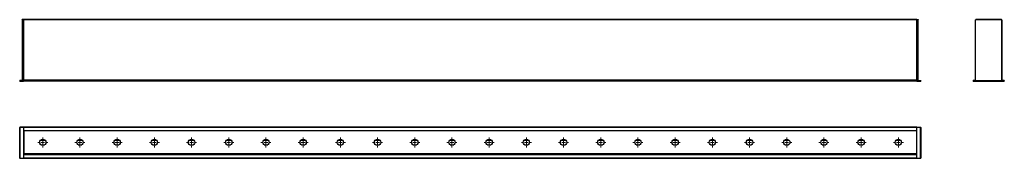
# Model space of a CAD drawing. Header units: millimetres. Extents: x -301 to 1022, y 397 to 584.
import ezdxf

# ---------------------------------------------------------------- set-up
doc = ezdxf.new("R2010")
doc.units = ezdxf.units.MM

# ---------------------------------------------------------------- blocks, each defined once
blk = doc.blocks.new('SW_CENTERMARKSYMBOL_0')
at = {"color": 0, "linetype": 'Continuous', "lineweight": 18}
for p, q in [((-5, 0), (-6.75, 0)), ((0, 0), (-2.5, 0)), ((0, 5), (0, 6.75)), ((0, 0), (0, 2.5)), ((0, 0), (0, -2.5)), ((0, 0), (2.5, 0)), ((5, 0), (6.75, 0)), ((0, -5), (0, -6.75))]:
    blk.add_line(p, q, dxfattribs=at)
blk = doc.blocks.new('SW_CENTERMARKSYMBOL_1')
at = {"color": 0, "linetype": 'Continuous', "lineweight": 18}
for p, q in [((-5, 0), (-6.75, 0)), ((0, 0), (-2.5, 0)), ((0, 5), (0, 6.75)), ((0, 0), (0, 2.5)), ((0, 0), (0, -2.5)), ((0, 0), (2.5, 0)), ((5, 0), (6.75, 0)), ((0, -5), (0, -6.75))]:
    blk.add_line(p, q, dxfattribs=at)
blk = doc.blocks.new('SW_CENTERMARKSYMBOL_2')
at = {"color": 0, "linetype": 'Continuous', "lineweight": 18}
for p, q in [((-5, 0), (-6.75, 0)), ((0, 0), (-2.5, 0)), ((0, 5), (0, 6.75)), ((0, 0), (0, 2.5)), ((0, 0), (0, -2.5)), ((0, 0), (2.5, 0)), ((5, 0), (6.75, 0)), ((0, -5), (0, -6.75))]:
    blk.add_line(p, q, dxfattribs=at)
blk = doc.blocks.new('SW_CENTERMARKSYMBOL_3')
at = {"color": 0, "linetype": 'Continuous', "lineweight": 18}
for p, q in [((-5, 0), (-6.75, 0)), ((0, 0), (-2.5, 0)), ((0, 5), (0, 6.75)), ((0, 0), (0, 2.5)), ((0, 0), (0, -2.5)), ((0, 0), (2.5, 0)), ((5, 0), (6.75, 0)), ((0, -5), (0, -6.75))]:
    blk.add_line(p, q, dxfattribs=at)
blk = doc.blocks.new('SW_CENTERMARKSYMBOL_4')
at = {"color": 0, "linetype": 'Continuous', "lineweight": 18}
for p, q in [((-5, 0), (-6.75, 0)), ((0, 0), (-2.5, 0)), ((0, 5), (0, 6.75)), ((0, 0), (0, 2.5)), ((0, 0), (0, -2.5)), ((0, 0), (2.5, 0)), ((5, 0), (6.75, 0)), ((0, -5), (0, -6.75))]:
    blk.add_line(p, q, dxfattribs=at)
blk = doc.blocks.new('SW_CENTERMARKSYMBOL_5')
at = {"color": 0, "linetype": 'Continuous', "lineweight": 18}
for p, q in [((-5, 0), (-6.75, 0)), ((0, 0), (-2.5, 0)), ((0, 5), (0, 6.75)), ((0, 0), (0, 2.5)), ((0, 0), (0, -2.5)), ((0, 0), (2.5, 0)), ((5, 0), (6.75, 0)), ((0, -5), (0, -6.75))]:
    blk.add_line(p, q, dxfattribs=at)
blk = doc.blocks.new('SW_CENTERMARKSYMBOL_6')
at = {"color": 0, "linetype": 'Continuous', "lineweight": 18}
for p, q in [((-5, 0), (-6.75, 0)), ((0, 0), (-2.5, 0)), ((0, 5), (0, 6.75)), ((0, 0), (0, 2.5)), ((0, 0), (0, -2.5)), ((0, 0), (2.5, 0)), ((5, 0), (6.75, 0)), ((0, -5), (0, -6.75))]:
    blk.add_line(p, q, dxfattribs=at)
blk = doc.blocks.new('SW_CENTERMARKSYMBOL_7')
at = {"color": 0, "linetype": 'Continuous', "lineweight": 18}
for p, q in [((-5, 0), (-6.75, 0)), ((0, 0), (-2.5, 0)), ((0, 5), (0, 6.75)), ((0, 0), (0, 2.5)), ((0, 0), (0, -2.5)), ((0, 0), (2.5, 0)), ((5, 0), (6.75, 0)), ((0, -5), (0, -6.75))]:
    blk.add_line(p, q, dxfattribs=at)
blk = doc.blocks.new('SW_CENTERMARKSYMBOL_8')
at = {"color": 0, "linetype": 'Continuous', "lineweight": 18}
for p, q in [((-5, 0), (-6.75, 0)), ((0, 0), (-2.5, 0)), ((0, 5), (0, 6.75)), ((0, 0), (0, 2.5)), ((0, 0), (0, -2.5)), ((0, 0), (2.5, 0)), ((5, 0), (6.75, 0)), ((0, -5), (0, -6.75))]:
    blk.add_line(p, q, dxfattribs=at)
blk = doc.blocks.new('SW_CENTERMARKSYMBOL_9')
at = {"color": 0, "linetype": 'Continuous', "lineweight": 18}
for p, q in [((-5, 0), (-6.75, 0)), ((0, 0), (-2.5, 0)), ((0, 5), (0, 6.75)), ((0, 0), (0, 2.5)), ((0, 0), (0, -2.5)), ((0, 0), (2.5, 0)), ((5, 0), (6.75, 0)), ((0, -5), (0, -6.75))]:
    blk.add_line(p, q, dxfattribs=at)
blk = doc.blocks.new('SW_CENTERMARKSYMBOL_10')
at = {"color": 0, "linetype": 'Continuous', "lineweight": 18}
for p, q in [((-5, 0), (-6.75, 0)), ((0, 0), (-2.5, 0)), ((0, 5), (0, 6.75)), ((0, 0), (0, 2.5)), ((0, 0), (0, -2.5)), ((0, 0), (2.5, 0)), ((5, 0), (6.75, 0)), ((0, -5), (0, -6.75))]:
    blk.add_line(p, q, dxfattribs=at)
blk = doc.blocks.new('SW_CENTERMARKSYMBOL_11')
at = {"color": 0, "linetype": 'Continuous', "lineweight": 18}
for p, q in [((-5, 0), (-6.75, 0)), ((0, 0), (-2.5, 0)), ((0, 5), (0, 6.75)), ((0, 0), (0, 2.5)), ((0, 0), (0, -2.5)), ((0, 0), (2.5, 0)), ((5, 0), (6.75, 0)), ((0, -5), (0, -6.75))]:
    blk.add_line(p, q, dxfattribs=at)
blk = doc.blocks.new('SW_CENTERMARKSYMBOL_12')
at = {"color": 0, "linetype": 'Continuous', "lineweight": 18}
for p, q in [((-5, 0), (-6.75, 0)), ((0, 0), (-2.5, 0)), ((0, 5), (0, 6.75)), ((0, 0), (0, 2.5)), ((0, 0), (0, -2.5)), ((0, 0), (2.5, 0)), ((5, 0), (6.75, 0)), ((0, -5), (0, -6.75))]:
    blk.add_line(p, q, dxfattribs=at)
blk = doc.blocks.new('SW_CENTERMARKSYMBOL_13')
at = {"color": 0, "linetype": 'Continuous', "lineweight": 18}
for p, q in [((-5, 0), (-6.75, 0)), ((0, 0), (-2.5, 0)), ((0, 5), (0, 6.75)), ((0, 0), (0, 2.5)), ((0, 0), (0, -2.5)), ((0, 0), (2.5, 0)), ((5, 0), (6.75, 0)), ((0, -5), (0, -6.75))]:
    blk.add_line(p, q, dxfattribs=at)
blk = doc.blocks.new('SW_CENTERMARKSYMBOL_14')
at = {"color": 0, "linetype": 'Continuous', "lineweight": 18}
for p, q in [((-5, 0), (-6.75, 0)), ((0, 0), (-2.5, 0)), ((0, 5), (0, 6.75)), ((0, 0), (0, 2.5)), ((0, 0), (0, -2.5)), ((0, 0), (2.5, 0)), ((5, 0), (6.75, 0)), ((0, -5), (0, -6.75))]:
    blk.add_line(p, q, dxfattribs=at)
blk = doc.blocks.new('SW_CENTERMARKSYMBOL_15')
at = {"color": 0, "linetype": 'Continuous', "lineweight": 18}
for p, q in [((-5, 0), (-6.75, 0)), ((0, 0), (-2.5, 0)), ((0, 5), (0, 6.75)), ((0, 0), (0, 2.5)), ((0, 0), (0, -2.5)), ((0, 0), (2.5, 0)), ((5, 0), (6.75, 0)), ((0, -5), (0, -6.75))]:
    blk.add_line(p, q, dxfattribs=at)
blk = doc.blocks.new('SW_CENTERMARKSYMBOL_16')
at = {"color": 0, "linetype": 'Continuous', "lineweight": 18}
for p, q in [((-5, 0), (-6.75, 0)), ((0, 0), (-2.5, 0)), ((0, 5), (0, 6.75)), ((0, 0), (0, 2.5)), ((0, 0), (0, -2.5)), ((0, 0), (2.5, 0)), ((5, 0), (6.75, 0)), ((0, -5), (0, -6.75))]:
    blk.add_line(p, q, dxfattribs=at)
blk = doc.blocks.new('SW_CENTERMARKSYMBOL_17')
at = {"color": 0, "linetype": 'Continuous', "lineweight": 18}
for p, q in [((-5, 0), (-6.75, 0)), ((0, 0), (-2.5, 0)), ((0, 5), (0, 6.75)), ((0, 0), (0, 2.5)), ((0, 0), (0, -2.5)), ((0, 0), (2.5, 0)), ((5, 0), (6.75, 0)), ((0, -5), (0, -6.75))]:
    blk.add_line(p, q, dxfattribs=at)
blk = doc.blocks.new('SW_CENTERMARKSYMBOL_18')
at = {"color": 0, "linetype": 'Continuous', "lineweight": 18}
for p, q in [((-5, 0), (-6.75, 0)), ((0, 0), (-2.5, 0)), ((0, 5), (0, 6.75)), ((0, 0), (0, 2.5)), ((0, 0), (0, -2.5)), ((0, 0), (2.5, 0)), ((5, 0), (6.75, 0)), ((0, -5), (0, -6.75))]:
    blk.add_line(p, q, dxfattribs=at)
blk = doc.blocks.new('SW_CENTERMARKSYMBOL_19')
at = {"color": 0, "linetype": 'Continuous', "lineweight": 18}
for p, q in [((-5, 0), (-6.75, 0)), ((0, 0), (-2.5, 0)), ((0, 5), (0, 6.75)), ((0, 0), (0, 2.5)), ((0, 0), (0, -2.5)), ((0, 0), (2.5, 0)), ((5, 0), (6.75, 0)), ((0, -5), (0, -6.75))]:
    blk.add_line(p, q, dxfattribs=at)
blk = doc.blocks.new('SW_CENTERMARKSYMBOL_20')
at = {"color": 0, "linetype": 'Continuous', "lineweight": 18}
for p, q in [((-5, 0), (-6.75, 0)), ((0, 0), (-2.5, 0)), ((0, 5), (0, 6.75)), ((0, 0), (0, 2.5)), ((0, 0), (0, -2.5)), ((0, 0), (2.5, 0)), ((5, 0), (6.75, 0)), ((0, -5), (0, -6.75))]:
    blk.add_line(p, q, dxfattribs=at)
blk = doc.blocks.new('SW_CENTERMARKSYMBOL_21')
at = {"color": 0, "linetype": 'Continuous', "lineweight": 18}
for p, q in [((-5, 0), (-6.75, 0)), ((0, 0), (-2.5, 0)), ((0, 5), (0, 6.75)), ((0, 0), (0, 2.5)), ((0, 0), (0, -2.5)), ((0, 0), (2.5, 0)), ((5, 0), (6.75, 0)), ((0, -5), (0, -6.75))]:
    blk.add_line(p, q, dxfattribs=at)
blk = doc.blocks.new('SW_CENTERMARKSYMBOL_22')
at = {"color": 0, "linetype": 'Continuous', "lineweight": 18}
for p, q in [((-5, 0), (-6.75, 0)), ((0, 0), (-2.5, 0)), ((0, 5), (0, 6.75)), ((0, 0), (0, 2.5)), ((0, 0), (0, -2.5)), ((0, 0), (2.5, 0)), ((5, 0), (6.75, 0)), ((0, -5), (0, -6.75))]:
    blk.add_line(p, q, dxfattribs=at)
blk = doc.blocks.new('SW_CENTERMARKSYMBOL_23')
at = {"color": 0, "linetype": 'Continuous', "lineweight": 18}
for p, q in [((-5, 0), (-6.75, 0)), ((0, 0), (-2.5, 0)), ((0, 5), (0, 6.75)), ((0, 0), (0, 2.5)), ((0, 0), (0, -2.5)), ((0, 0), (2.5, 0)), ((5, 0), (6.75, 0)), ((0, -5), (0, -6.75))]:
    blk.add_line(p, q, dxfattribs=at)

msp = doc.modelspace()

# ---------------------------------------------------------------- linework, layer by layer
at = {"color": 7, "linetype": 'Continuous', "lineweight": 25}
for p, q in [((-297.7, 583.9), (-296.2, 583.9)), ((-297.7, 583.6), (-297.7, 583.9)), ((-296.2, 583.9), (-297.7, 583.9)), ((-297.7, 583.9), (-297.7, 583.9)), ((-296.2, 583.6), (-297.7, 583.6)), ((-297.7, 583.6), (-297.7, 501.9)), ((-296.2, 583.9), (-296.2, 583.6)), ((-296.2, 583.9), (-296.2, 583.9)), ((904.8, 583.9), (-296.2, 583.9)), ((-296.2, 583.6), (-296.2, 502.2)), ((904.8, 583.6), (-296.2, 583.6)), ((-296.2, 583.6), (-296.2, 502.2)), ((904.8, 583.9), (906.3, 583.9)), ((904.8, 583.6), (904.8, 583.9)), ((904.8, 583.9), (904.8, 583.6)), ((906.3, 583.6), (904.8, 583.6)), ((904.8, 502.2), (904.8, 583.6)), ((906.3, 583.9), (906.3, 583.6)), ((906.3, 501.9), (906.3, 583.6)), ((983.7, 501.9), (983.7, 583.6)), ((1018.4, 583.9), (984, 583.9)), ((984, 583.9), (1018.4, 583.9)), ((1018.7, 583.6), (1018.7, 501.9)), ((1018.7, 502.2), (1018.7, 583.6)), ((-301.2, 501.2), (-301.2, 501.6)), ((-301.2, 501.6), (-301.2, 501.6)), ((-300.9, 501.9), (-300.9, 501.6)), ((-300.9, 501.9), (-296.2, 501.9)), ((-300.9, 501.9), (-300.9, 501.9)), ((-297.7, 501.9), (-300.9, 501.9)), ((-296.2, 501.6), (-300.9, 501.6)), ((-300.9, 501.6), (-300.9, 501.2)), ((-300.9, 501.2), (-296.2, 501.2)), ((-300.9, 501.2), (-300.9, 500.9)), ((-296.2, 500.9), (-300.9, 500.9)), ((-296.2, 501.9), (-297.7, 501.9)), ((904.8, 502.2), (-296.2, 502.2)), ((-296.2, 502.2), (-296.2, 501.9)), ((904.8, 501.9), (-296.2, 501.9)), ((-296.2, 501.9), (-296.2, 501.6)), ((904.8, 501.6), (-296.2, 501.6)), ((-296.2, 501.6), (-296.2, 501.2)), ((904.8, 501.2), (-296.2, 501.2)), ((-296.2, 501.2), (-296.2, 501)), ((-296.2, 501), (-296.2, 500.9)), ((904.8, 500.9), (-296.2, 500.9)), ((904.8, 502.2), (904.8, 501.9)), ((904.8, 501.9), (909.5, 501.9)), ((904.8, 501.9), (904.8, 501.6)), ((909.5, 501.6), (904.8, 501.6)), ((904.8, 501.6), (904.8, 501.2)), ((904.8, 501.2), (909.5, 501.2)), ((904.8, 501.2), (904.8, 501.1)), ((904.8, 500.9), (904.8, 501.1)), ((909.5, 500.9), (904.8, 500.9)), ((909.5, 501.6), (909.5, 501.9)), ((909.5, 501.2), (909.5, 501.6)), ((909.8, 501.6), (909.5, 501.6)), ((909.5, 501.2), (909.8, 501.2)), ((909.5, 500.9), (909.5, 501.2)), ((909.8, 501.6), (909.8, 501.2)), ((980.2, 501.2), (980.2, 501.6)), ((980.5, 501.6), (980.2, 501.6)), ((980.2, 501.6), (980.2, 501.2)), ((980.2, 501.2), (980.5, 501.2)), ((980.5, 501.9), (1021.9, 501.9)), ((980.5, 501.9), (980.5, 501.6)), ((983.4, 501.9), (980.5, 501.9)), ((1021.9, 501.6), (980.5, 501.6)), ((980.5, 501.6), (980.5, 501.2)), ((980.5, 501.2), (980.5, 500.9)), ((980.5, 501.2), (1021.9, 501.2)), ((1021.9, 500.9), (980.5, 500.9)), ((1021.9, 501.9), (1019, 501.9)), ((1021.9, 501.9), (1021.9, 501.6)), ((1021.9, 501.2), (1021.9, 501.6)), ((1022.2, 501.6), (1021.9, 501.6)), ((1021.9, 501.2), (1021.9, 500.9)), ((1021.9, 501.2), (1022.2, 501.2)), ((1022.2, 501.2), (1022.2, 501.6)), ((1022.2, 501.6), (1022.2, 501.2)), ((1022.2, 501.2), (1022.2, 501.6)), ((-301.2, 397.3), (-301.2, 438.7)), ((-301.2, 438.7), (-301.2, 438.7)), ((-300.9, 439), (-300.9, 438.7)), ((-300.9, 439), (-296.2, 439)), ((-300.9, 439), (-300.9, 439)), ((-296.2, 439), (-300.9, 439)), ((-296.2, 438.7), (-300.9, 438.7)), ((-300.9, 438.7), (-300.9, 397.3)), ((-296.2, 439), (-296.2, 438.7)), ((904.8, 439), (-296.2, 439)), ((-296.2, 439), (-296.2, 439)), ((904.8, 439), (-296.2, 439)), ((-296.2, 439), (-296.2, 439)), ((-296.2, 438.7), (-296.2, 397.3)), ((904.8, 438.7), (-296.2, 438.7)), ((904.8, 439), (909.5, 439)), ((904.8, 438.7), (904.8, 439)), ((904.8, 439), (904.8, 439)), ((904.8, 439), (904.8, 439)), ((904.8, 397.3), (904.8, 438.7)), ((909.5, 438.7), (904.8, 438.7)), ((909.5, 438.7), (909.5, 439)), ((909.5, 397.3), (909.5, 438.7)), ((909.8, 438.7), (909.5, 438.7)), ((909.8, 438.7), (909.8, 397.3)), ((904.8, 434.3), (-296.2, 434.3)), ((904.8, 434), (-296.2, 434)), ((-296.2, 431), (-295.2, 431)), ((-295.2, 429), (-296.2, 429)), ((-295.2, 427.5), (-296.2, 427.5)), ((-295.2, 403), (-295.2, 434)), ((-295.2, 421), (-296.2, 421)), ((-295.2, 415), (-296.2, 415)), ((-266.8, 421), (-273.7, 421)), ((-267.8, 415), (-272.6, 415)), ((-216.8, 421), (-223.7, 421)), ((-217.8, 415), (-222.6, 415)), ((-166.8, 421), (-173.7, 421)), ((-167.8, 415), (-172.6, 415)), ((-116.8, 421), (-123.7, 421)), ((-117.8, 415), (-122.6, 415)), ((-66.8, 421), (-73.7, 421)), ((-67.8, 415), (-72.6, 415)), ((-16.8, 421), (-23.7, 421)), ((-17.8, 415), (-22.6, 415)), ((33.2, 421), (26.3, 421)), ((32.2, 415), (27.4, 415)), ((83.2, 421), (76.3, 421)), ((82.2, 415), (77.4, 415)), ((133.2, 421), (126.3, 421)), ((132.2, 415), (127.4, 415)), ((183.2, 421), (176.3, 421)), ((182.2, 415), (177.4, 415)), ((233.2, 421), (226.3, 421)), ((232.2, 415), (227.4, 415)), ((283.2, 421), (276.3, 421)), ((282.2, 415), (277.4, 415)), ((333.2, 421), (326.3, 421)), ((332.2, 415), (327.4, 415)), ((383.2, 421), (376.3, 421)), ((382.2, 415), (377.4, 415)), ((433.2, 421), (426.3, 421)), ((432.2, 415), (427.4, 415)), ((483.2, 421), (476.3, 421)), ((482.2, 415), (477.4, 415)), ((533.2, 421), (526.3, 421)), ((532.2, 415), (527.4, 415)), ((583.2, 421), (576.3, 421)), ((582.2, 415), (577.4, 415)), ((633.2, 421), (626.3, 421)), ((632.2, 415), (627.4, 415)), ((683.2, 421), (676.3, 421)), ((682.2, 415), (677.4, 415)), ((733.2, 421), (726.3, 421)), ((732.2, 415), (727.4, 415)), ((783.2, 421), (776.3, 421)), ((782.2, 415), (777.4, 415)), ((833.2, 421), (826.3, 421)), ((832.2, 415), (827.4, 415)), ((883.2, 421), (876.3, 421)), ((882.2, 415), (877.4, 415)), ((-300.9, 397.3), (-296.2, 397.3)), ((-300.9, 397.3), (-300.9, 397)), ((-296.2, 397), (-300.9, 397)), ((-295.2, 408.5), (-296.2, 408.5)), ((-295.2, 406), (-296.2, 406)), ((-295.2, 405), (-296.2, 405)), ((-295.2, 405), (-296.2, 405)), ((904.8, 402.3), (-296.2, 402.3)), ((904.8, 402), (-296.2, 402)), ((904.8, 401.7), (-296.2, 401.7)), ((-296.2, 397.3), (-296.2, 397)), ((904.8, 397.3), (-296.2, 397.3)), ((904.8, 397), (-296.2, 397)), ((904.8, 397), (-296.2, 397)), ((904.8, 403), (-295.2, 403)), ((904.8, 397.3), (909.5, 397.3)), ((904.8, 397.1), (904.8, 397.3)), ((904.8, 397.1), (904.8, 397)), ((909.5, 397), (904.8, 397)), ((904.8, 397), (904.8, 397)), ((909.8, 397.3), (909.5, 397.3)), ((909.5, 397), (909.5, 397.3))]:
    msp.add_line(p, q, dxfattribs=at)
at = {"color": 8, "linetype": 'Continuous', "lineweight": 25}
for p, q in [((-295.2, 433.7), (-296.2, 433.7)), ((-295.2, 431.8), (-296.2, 431.8)), ((-295.2, 429.3), (-296.2, 429.3)), ((-295.2, 427.2), (-296.2, 427.2)), ((-295.2, 421.3), (-296.2, 421.3)), ((-295.2, 414.7), (-296.2, 414.7)), ((-267, 421.3), (-273.4, 421.3)), ((-268.3, 414.7), (-272.1, 414.7)), ((-217, 421.3), (-223.4, 421.3)), ((-218.3, 414.7), (-222.1, 414.7)), ((-167, 421.3), (-173.4, 421.3)), ((-168.3, 414.7), (-172.1, 414.7)), ((-117, 421.3), (-123.4, 421.3)), ((-118.3, 414.7), (-122.1, 414.7)), ((-67, 421.3), (-73.4, 421.3)), ((-68.3, 414.7), (-72.1, 414.7)), ((-17, 421.3), (-23.4, 421.3)), ((-18.3, 414.7), (-22.1, 414.7)), ((33, 421.3), (26.6, 421.3)), ((31.7, 414.7), (27.9, 414.7)), ((83, 421.3), (76.6, 421.3)), ((81.7, 414.7), (77.9, 414.7)), ((133, 421.3), (126.6, 421.3)), ((131.7, 414.7), (127.9, 414.7)), ((183, 421.3), (176.6, 421.3)), ((181.7, 414.7), (177.9, 414.7)), ((233, 421.3), (226.6, 421.3)), ((231.7, 414.7), (227.9, 414.7)), ((283, 421.3), (276.6, 421.3)), ((281.7, 414.7), (277.9, 414.7)), ((333, 421.3), (326.6, 421.3)), ((331.7, 414.7), (327.9, 414.7)), ((383, 421.3), (376.6, 421.3)), ((381.7, 414.7), (377.9, 414.7)), ((433, 421.3), (426.6, 421.3)), ((431.7, 414.7), (427.9, 414.7)), ((483, 421.3), (476.6, 421.3)), ((481.7, 414.7), (477.9, 414.7)), ((533, 421.3), (526.6, 421.3)), ((531.7, 414.7), (527.9, 414.7)), ((583, 421.3), (576.6, 421.3)), ((581.7, 414.7), (577.9, 414.7)), ((633, 421.3), (626.6, 421.3)), ((631.7, 414.7), (627.9, 414.7)), ((683, 421.3), (676.6, 421.3)), ((681.7, 414.7), (677.9, 414.7)), ((733, 421.3), (726.6, 421.3)), ((731.7, 414.7), (727.9, 414.7)), ((783, 421.3), (776.6, 421.3)), ((781.7, 414.7), (777.9, 414.7)), ((833, 421.3), (826.6, 421.3)), ((831.7, 414.7), (827.9, 414.7)), ((883, 421.3), (876.6, 421.3)), ((881.7, 414.7), (877.9, 414.7)), ((-295.2, 408.8), (-296.2, 408.8)), ((-295.2, 405.7), (-296.2, 405.7)), ((-295.2, 404.3), (-296.2, 404.3))]:
    msp.add_line(p, q, dxfattribs=at)
at = {"color": 7, "linetype": 'Continuous', "lineweight": 25, "flags": 128}
for points in [[(1018.5, 583.9), (1018.5, 583.9), (1018.4, 583.9)], [(-300.9, 501.6), (-301, 501.6), (-301, 501.6), (-301.1, 501.6), (-301.1, 501.6), (-301.2, 501.6), (-301.2, 501.6), (-301.2, 501.6), (-301.2, 501.6)], [(-301.2, 501.2), (-301.2, 501.2), (-301.2, 501.2), (-301.2, 501.2), (-301.1, 501.2), (-301.1, 501.2), (-301, 501.2), (-301, 501.2), (-300.9, 501.2)], [(-301.2, 438.7), (-301.2, 438.7), (-301.2, 438.7), (-301.2, 438.7), (-301.1, 438.7), (-301.1, 438.7), (-301, 438.7), (-301, 438.7), (-300.9, 438.7)], [(-301.2, 397.3), (-301.2, 397.3), (-301.2, 397.3), (-301.2, 397.3), (-301.1, 397.3), (-301.1, 397.3), (-301, 397.3), (-301, 397.3), (-300.9, 397.3)]]:
    msp.add_lwpolyline(points, dxfattribs=at)
at = {"color": 7, "linetype": 'Continuous', "lineweight": 25}
for centre in [(-270.2, 418.5), (-220.2, 418.5), (-170.2, 418.5), (-120.2, 418.5), (-70.2, 418.5), (-20.2, 418.5), (29.8, 418.5), (79.8, 418.5), (129.8, 418.5), (179.8, 418.5), (229.8, 418.5), (279.8, 418.5), (329.8, 418.5), (379.8, 418.5), (429.8, 418.5), (479.8, 418.5), (529.8, 418.5), (579.8, 418.5), (629.8, 418.5), (679.8, 418.5), (729.8, 418.5), (779.8, 418.5), (829.8, 418.5), (879.8, 418.5)]:
    msp.add_circle(centre, 4.25, dxfattribs=at)
for centre, start, end in [((984, 583.6), 90, 180), ((984, 583.6), 90.001, 135.9539), ((1018.4, 583.6), 0, 90), ((1018.4, 583.6), 0.001, 90), ((-300.9, 501.6), 90, 180), ((-300.9, 501.6), 90, 180), ((-300.9, 501.2), 180, 270), ((909.5, 501.6), 0, 90), ((909.5, 501.2), 270, 0), ((980.5, 501.6), 90, 180), ((980.5, 501.6), 90.0003, 180.0003), ((980.5, 501.2), 180, 270), ((983.4, 502.2), 270, 353.9134), ((1019, 502.2), 180.001, 270), ((1021.9, 501.6), 0, 90), ((1021.9, 501.6), 359.9997, 89.9997), ((1021.9, 501.2), 270, 0), ((-300.9, 438.7), 90, 180), ((-300.9, 438.7), 90, 180), ((909.5, 438.7), 0, 90), ((-300.9, 397.3), 180, 270), ((909.5, 397.3), 270, 0)]:
    msp.add_arc(centre, 0.3, start, end, dxfattribs=at)

# ---------------------------------------------------------------- block references
at = {"color": 7, "linetype": 'Continuous', "lineweight": 0}
for name, p in [('SW_CENTERMARKSYMBOL_0', (-270.2, 418.5)), ('SW_CENTERMARKSYMBOL_1', (-220.2, 418.5)), ('SW_CENTERMARKSYMBOL_2', (-170.2, 418.5)), ('SW_CENTERMARKSYMBOL_3', (-120.2, 418.5)), ('SW_CENTERMARKSYMBOL_4', (-70.2, 418.5)), ('SW_CENTERMARKSYMBOL_5', (-20.2, 418.5)), ('SW_CENTERMARKSYMBOL_6', (29.8, 418.5)), ('SW_CENTERMARKSYMBOL_7', (79.8, 418.5)), ('SW_CENTERMARKSYMBOL_8', (129.8, 418.5)), ('SW_CENTERMARKSYMBOL_9', (179.8, 418.5)), ('SW_CENTERMARKSYMBOL_10', (229.8, 418.5)), ('SW_CENTERMARKSYMBOL_11', (279.8, 418.5)), ('SW_CENTERMARKSYMBOL_12', (329.8, 418.5)), ('SW_CENTERMARKSYMBOL_13', (379.8, 418.5)), ('SW_CENTERMARKSYMBOL_14', (429.8, 418.5)), ('SW_CENTERMARKSYMBOL_15', (479.8, 418.5)), ('SW_CENTERMARKSYMBOL_16', (529.8, 418.5)), ('SW_CENTERMARKSYMBOL_17', (579.8, 418.5)), ('SW_CENTERMARKSYMBOL_18', (629.8, 418.5)), ('SW_CENTERMARKSYMBOL_19', (679.8, 418.5)), ('SW_CENTERMARKSYMBOL_20', (729.8, 418.5)), ('SW_CENTERMARKSYMBOL_21', (779.8, 418.5)), ('SW_CENTERMARKSYMBOL_22', (829.8, 418.5)), ('SW_CENTERMARKSYMBOL_23', (879.8, 418.5))]:
    msp.add_blockref(name, p, dxfattribs=at)

doc.saveas('drawing.dxf')
